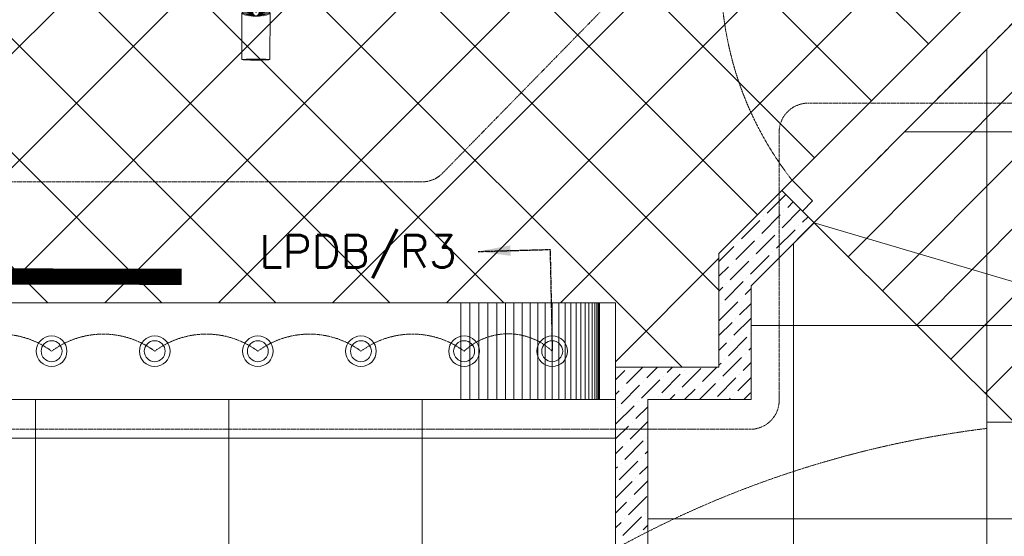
# Model space of a CAD drawing. Header units: millimetres. Extents: x 48523 to 84492, y -23473 to 14877.
# Tile 12 of 69: x 57956 to 61011, y 2546 to 4148. Entities that reach past the tile are written whole.
import ezdxf
from ezdxf.enums import TextEntityAlignment as Align

# ---------------------------------------------------------------- set-up
doc = ezdxf.new("R2010")
doc.units = ezdxf.units.MM
doc.header["$MEASUREMENT"] = 0
for name, pattern in [('HIDDENX2', [0.75, 0.5, -0.25]), ('RCP XREF$0$( Hidden )', [0.375, 0.25, -0.125]), ('RCP XREF$0$HIDDEN2', [0.1875, 0.125, -0.0625])]:
    doc.linetypes.add(name, pattern=pattern)
doc.layers.get('0').update_dxf_attribs({"lineweight": 5})
doc.layers.add('A-LIGHT', color=1, linetype='Continuous', lineweight=5)
doc.layers.add('M-MEP-GEN', color=7, linetype='Continuous', lineweight=15)
for name, color, linetype, lineweight, true_color in [('M-MEP-ELLG-CABLE', 7, 'HIDDENX2', 15, 0x055f91), ('M-MEP-ELLG-LIGHT', 5, 'Continuous', 15, 0x0000ff), ('RCP XREF$0$a- flr dim 02', 9, 'Continuous', 0, 0x808080), ('RCP XREF$0$A-100MM', 9, 'Continuous', 0, 0x808080), ('RCP XREF$0$A-CEILING-01', 9, 'Continuous', 0, 0x808080), ('RCP XREF$0$A-CEILING-02', 9, 'Continuous', 0, 0x808080), ('RCP XREF$0$A-CEILING-04', 9, 'Continuous', 0, 0x808080), ('RCP XREF$0$A-LINTEL', 9, 'RCP XREF$0$( Hidden )', 0, 0x808080), ('RCP XREF$0$A-RAMP', 9, 'Continuous', 0, 0x808080), ('RCP XREF$0$A-Wall & Column', 9, 'Continuous', 0, 0x808080), ('RCP XREF$0$door', 9, 'Continuous', 0, 0x808080), ('RCP XREF$0$EQ', 9, 'Continuous', 0, 0x808080), ('RCP XREF$0$XR-CP-DS$0$A-DOWN LIG', 9, 'Continuous', 0, 0x808080)]:
    doc.layers.add(name, color=color, linetype=linetype, lineweight=lineweight, true_color=true_color)
doc.styles.add('Oswald Light', font='txt')
doc.styles.get("Standard").update_dxf_attribs({"font": 'romans.shx'})
doc.dimstyles.new('MDS-50', dxfattribs={"dimtxt": 100, "dimasz": 100, "dimexe": 50, "dimexo": 50, "dimgap": 25, "dimtad": 1, "dimdec": 0, "dimtxsty": 'Oswald Light', "dimcen": 0, "dimdle": 1.5875, "dimazin": 0, "dimtfac": 1, "dimtdec": 0, "dimtix": 1, "dimtmove": 0, "dimatfit": 0, "dimfxl": 1, "dimfrac": 2, "dimtolj": 1, "dimarcsym": 0})

# ---------------------------------------------------------------- blocks, each defined once
blk = doc.blocks.new('RCP XREF')
at = {"layer": 'RCP XREF$0$a- flr dim 02', "color": 8, "lineweight": 0, "true_color": 0x808080}
for p, q in [((10321.1, 3618.3), (10125.7, 3423)), ((10421, 3518.4), (10321.1, 3618.3)), ((10225.7, 3323), (10421, 3518.4)), ((10125.7, 3423), (10125.7, 3070)), ((10225.7, 3070), (10225.7, 3323)), ((10125.7, 3070), (9805, 3070)), ((9805, 3070), (9805, 200)), ((10225.7, 2970), (10225.7, 3070)), ((9905, 200), (9905, 2970)), ((9905, 2970), (10225.7, 2970))]:
    blk.add_line(p, q, dxfattribs=at)
at = {"layer": 'RCP XREF$0$A-100MM', "color": 8, "linetype": 'Continuous', "lineweight": 0, "true_color": 0x808080, "transparency": 33554687}
for p, q in [((10276, 3548.5), (10333.4, 3605.9)), ((10339.2, 3565.7), (10356.5, 3583)), ((10322, 3502.5), (10379.4, 3560)), ((10327.7, 3554.2), (10327.7, 3554.2)), ((10195.6, 3468), (10253, 3525.5)), ((10258.8, 3485.3), (10316.2, 3542.7)), ((10264.5, 3537), (10264.5, 3537)), ((10385.2, 3519.8), (10402.4, 3537)), ((10304.7, 3439.3), (10362.2, 3496.8)), ((10310.5, 3491), (10310.5, 3491)), ((10373.7, 3508.3), (10373.7, 3508.3)), ((10178.3, 3404.9), (10235.8, 3462.3)), ((10184.1, 3456.6), (10184.1, 3456.6)), ((10241.5, 3422.1), (10299, 3479.5)), ((10247.3, 3473.8), (10247.3, 3473.8)), ((10125.7, 3398.2), (10172.6, 3445.1)), ((10293.2, 3427.8), (10293.2, 3427.8)), ((10161.1, 3341.7), (10218.5, 3399.1)), ((10166.8, 3393.4), (10166.8, 3393.4)), ((10224.3, 3358.9), (10281.7, 3416.3)), ((10230, 3410.6), (10230, 3410.6)), ((10125.7, 3352.2), (10155.3, 3381.9)), ((10143.9, 3278.5), (10201.3, 3335.9)), ((10212.8, 3347.4), (10212.8, 3347.4)), ((10125.7, 3306.3), (10138.1, 3318.7)), ((10149.6, 3330.2), (10149.6, 3330.2)), ((10207, 3295.7), (10225.7, 3314.3)), ((10126.6, 3215.3), (10184.1, 3272.7)), ((10195.6, 3284.2), (10195.6, 3284.2)), ((10132.4, 3267), (10132.4, 3267)), ((10189.8, 3232.5), (10225.7, 3268.4)), ((10125.7, 3168.4), (10166.8, 3209.5)), ((10172.6, 3169.3), (10225.7, 3222.4)), ((10178.3, 3221), (10178.3, 3221)), ((10155.3, 3106.1), (10212.8, 3163.6)), ((10161.1, 3157.8), (10161.1, 3157.8)), ((10224.3, 3175), (10224.3, 3175)), ((10125.7, 3122.4), (10149.6, 3146.3)), ((10218.5, 3123.3), (10225.7, 3130.5)), ((10138.1, 3042.9), (10195.6, 3100.4)), ((10143.9, 3094.6), (10143.9, 3094.6)), ((10207, 3111.8), (10207, 3111.8)), ((9805, 3031.5), (9833.6, 3060.1)), ((9839.4, 3019.9), (9889.4, 3070)), ((9902.6, 3037.2), (9935.4, 3070)), ((9965.7, 3054.4), (9981.4, 3070)), ((10011.7, 3008.4), (10069.2, 3065.9)), ((10017.5, 3060.1), (10017.5, 3060.1)), ((10074.9, 3025.7), (10119.2, 3070)), ((10125.7, 3076.5), (10132.4, 3083.1)), ((10201.3, 3060.1), (10225.7, 3084.5)), ((9885.3, 2974), (9942.8, 3031.4)), ((9891.1, 3025.7), (9891.1, 3025.7)), ((9948.5, 2991.2), (10006, 3048.6)), ((9954.3, 3042.9), (9954.3, 3042.9)), ((10120.9, 2979.7), (10178.3, 3037.2)), ((10126.6, 3031.4), (10126.6, 3031.4)), ((10184.1, 2996.9), (10225.7, 3038.6)), ((10189.8, 3048.6), (10189.8, 3048.6)), ((9805, 2985.6), (9816.4, 2996.9)), ((9822.1, 2956.7), (9879.6, 3014.2)), ((9827.9, 3008.4), (9827.9, 3008.4)), ((10000.2, 2996.9), (10000.2, 2996.9)), ((10019.2, 2970), (10051.9, 3002.7)), ((10063.4, 3014.2), (10063.4, 3014.2)), ((10065.2, 2970), (10115.1, 3019.9)), ((9937, 2979.7), (9937, 2979.7)), ((9973.3, 2970), (9988.7, 2985.4)), ((10157.1, 2970), (10161.1, 2974)), ((10172.6, 2985.4), (10172.6, 2985.4)), ((10203.1, 2970), (10224.3, 2991.2)), ((9805, 2893.6), (9862.3, 2951)), ((9810.6, 2945.2), (9810.6, 2945.2)), ((9868.1, 2910.8), (9905, 2947.7)), ((9873.8, 2962.5), (9873.8, 2962.5)), ((9805, 2847.7), (9845.1, 2887.8)), ((9850.8, 2847.6), (9905, 2901.7)), ((9856.6, 2899.3), (9856.6, 2899.3)), ((9833.6, 2784.4), (9891.1, 2841.8)), ((9902.6, 2853.3), (9902.6, 2853.3)), ((9805, 2801.7), (9827.9, 2824.6)), ((9839.4, 2836.1), (9839.4, 2836.1)), ((9885.3, 2790.1), (9885.3, 2790.1)), ((9896.8, 2801.6), (9905, 2809.8)), ((9805, 2755.8), (9810.6, 2761.4)), ((9816.4, 2721.2), (9873.8, 2778.6)), ((9822.1, 2772.9), (9822.1, 2772.9)), ((9879.6, 2738.4), (9905, 2763.8)), ((9868.1, 2726.9), (9868.1, 2726.9)), ((9805, 2663.8), (9856.6, 2715.4)), ((9862.3, 2675.2), (9905, 2717.9)), ((9845.1, 2612), (9902.6, 2669.5)), ((9850.8, 2663.7), (9850.8, 2663.7)), ((9805, 2617.9), (9839.4, 2652.2)), ((9827.9, 2548.8), (9885.3, 2606.3)), ((9833.6, 2600.5), (9833.6, 2600.5)), ((9896.8, 2617.8), (9896.8, 2617.8)), ((9805, 2571.9), (9822.1, 2589)), ((9891.1, 2566), (9905, 2580)), ((9879.6, 2554.6), (9879.6, 2554.6))]:
    blk.add_line(p, q, dxfattribs=at)
at = {"layer": 'RCP XREF$0$A-CEILING-01', "color": 8, "linetype": 'Continuous', "lineweight": 0, "true_color": 0x808080}
for p, q in [((10245.6, 3542.9), (408.6, 13380)), ((10776, 4073.3), (1469.2, 13380)), ((10125.7, 3309.3), (200, 13235)), ((10011.5, 3070), (200, 12881.5)), ((9457.9, 3270), (200, 12527.9)), ((9104.4, 3270), (200, 12174.4)), ((8397.3, 3270), (200, 11467.3)), ((8043.7, 3270), (200, 11113.7)), ((7159.1, 3270), (14450, 10560.9)), ((7512.6, 3270), (14450, 10207.4)), ((7866.2, 3270), (14450, 9853.8)), ((8219.7, 3270), (14450, 9500.3)), ((8573.3, 3270), (14450, 9146.7)), ((8926.9, 3270), (14450, 8793.1)), ((10599.2, 3896.5), (6090, 8405.7)), ((10422.4, 3719.7), (5923.7, 8218.4)), ((8750.8, 3270), (6090, 5930.8)), ((9280.4, 3270), (10895.9, 4885.5)), ((9634, 3270), (11072.7, 4708.7)), ((9805, 3087.5), (10125.7, 3408.2))]:
    blk.add_line(p, q, dxfattribs=at)
at = {"layer": 'RCP XREF$0$A-CEILING-01', "color": 8, "lineweight": 0, "true_color": 0x808080}
for p, q in [((10125.7, 3423), (11240.4, 4537.7)), ((10225.7, 3323), (11338.8, 4439.4)), ((10125.7, 3070), (10125.7, 3423)), ((10225.7, 2970), (10225.7, 3323)), ((6135, 3270), (9805, 3270)), ((9805, 3270), (9805, 3070)), ((9805, 3070), (10125.7, 3070)), ((5835, 2970), (9805, 2970)), ((9805, 2970), (9805, 1050)), ((9905, 200), (9905, 2970)), ((9905, 2970), (10225.7, 2970))]:
    blk.add_line(p, q, dxfattribs=at)
at = {"layer": 'RCP XREF$0$A-CEILING-02', "color": 8, "linetype": 'Continuous', "lineweight": 0, "true_color": 0x808080}
for p, q in [((8005, 1050), (8005, 2970)), ((8605, 1050), (8605, 2970)), ((9205, 1050), (9205, 2970)), ((200, 2850), (9805, 2850))]:
    blk.add_line(p, q, dxfattribs=at)
at = {"layer": 'RCP XREF$0$A-CEILING-04', "color": 8, "linetype": 'Continuous', "lineweight": 0, "true_color": 0x808080}
for p, q in [((10957, 199.1), (10957, 4056.5)), ((10701.3, 3800), (11802, 3800)), ((10357, 199.6), (10357, 3454.7)), ((10225.7, 3200), (17230.8, 3200)), ((9905, 2600), (17229.6, 2600))]:
    blk.add_line(p, q, dxfattribs=at)
at = {"layer": 'RCP XREF$0$A-LINTEL', "color": 8, "lineweight": 0, "ltscale": 8, "true_color": 0x808080}
for p, q in [((10321.1, 3618.3), (11028.3, 4325.6)), ((10421, 3518.4), (11126.5, 4227.2))]:
    blk.add_line(p, q, dxfattribs=at)
at = {"layer": 'RCP XREF$0$A-RAMP', "color": 8, "lineweight": 0, "true_color": 0x808080}
for p, q in [((10527.2, 3412.5), (11444.5, 4334)), ((10633.4, 3306.7), (11550.6, 4228.2)), ((10739.6, 3200.8), (11656.9, 4122.3)), ((10845.9, 3094.9), (11763.1, 4016.4)), ((10952.1, 2989), (11802, 3842.8)), ((10420.9, 3518.6), (11270.9, 2671.3)), ((10421, 3518.4), (11729.5, 3132))]:
    blk.add_line(p, q, dxfattribs=at)
at = {"layer": 'RCP XREF$0$A-Wall & Column', "color": 8, "lineweight": 0, "true_color": 0x808080}
for p, q in [((10125.7, 3423), (10125.7, 3070)), ((10225.7, 3323), (10225.7, 2970)), ((9805, 3070), (9805, 200)), ((9805, 3070), (10125.7, 3070)), ((9905, 2970), (9905, 200)), ((9905, 2970), (10225.7, 2970))]:
    blk.add_line(p, q, dxfattribs=at)
at = {"layer": 'RCP XREF$0$door', "color": 8, "lineweight": 0, "true_color": 0x808080}
blk.add_lwpolyline([(10321.1, 3618.4), (10352.9, 3650.2), (10416.6, 3586.6), (10384.8, 3554.7)], close=True, dxfattribs=at)
at = {"layer": 'RCP XREF$0$EQ', "color": 8, "linetype": 'RCP XREF$0$HIDDEN2', "lineweight": 0, "ltscale": 7, "true_color": 0x808080}
blk.add_arc((11170.9, 4290.7), 1038.9, 144.2076, 218.0632, dxfattribs=at)
at = {"layer": 'RCP XREF$0$XR-CP-DS$0$A-DOWN LIG', "color": 8, "lineweight": 0, "true_color": 0x808080}
for p, q in [((9805, 3270), (6135, 3270)), ((9325, 3270), (9325, 2970)), ((9353.1, 3270), (9353.1, 2970)), ((9381.1, 3270), (9381.1, 2970)), ((9408.9, 3270), (9408.9, 2970)), ((9436.3, 3270), (9436.3, 2970)), ((9463.2, 3270), (9463.2, 2970)), ((9489.6, 3270), (9489.6, 2970)), ((9515.2, 3270), (9515.2, 2970)), ((9540, 3270), (9540, 2970)), ((9563.9, 3270), (9563.9, 2970)), ((9586.8, 3270), (9586.8, 2970)), ((9608.5, 3270), (9608.5, 2970)), ((9629.1, 3270), (9629.1, 2970)), ((9648.3, 3270), (9648.3, 2970)), ((9666.1, 3270), (9666.1, 2970)), ((9682.5, 3270), (9682.5, 2970)), ((9697.4, 3270), (9697.4, 2970)), ((9710.7, 3270), (9710.7, 2970)), ((9722.3, 3270), (9722.3, 2970)), ((9732.2, 3270), (9732.2, 2970)), ((9740.3, 3270), (9740.3, 2970)), ((9746.7, 3270), (9746.7, 2970)), ((9751.3, 3270), (9751.3, 2970)), ((9754.1, 3270), (9754.1, 2970)), ((9755, 3270), (9755, 2970)), ((9805, 2970), (9805, 3270)), ((5835, 2970), (9805, 2970))]:
    blk.add_line(p, q, dxfattribs=at)
blk = doc.blocks.new('track-L-1')
at = {"color": 0, "linetype": 'Continuous', "lineweight": 13}
for p, q in [((-1.8, 9.3), (-7, 34.5)), ((0, 9.4), (-5.8, 37.6)), ((0, 9.4), (-0.6, 43.4)), ((-0.5, 43.4), (144.7, 43.5)), ((1.8, 9.3), (1.2, 42.9)), ((1.8, 9.3), (5.7, 35.2)), ((3.5, 8.8), (6.9, 31.2)), ((-93, -5.8), (-93, 5.7)), ((-93, 1), (-89, 1)), ((-83, 6.7), (-92, 6.7)), ((-91.9, -1.2), (-91.9, 1)), ((-90.5, 6.7), (-90.5, 8.3)), ((-90.5, 8.3), (-85, 8.3)), ((-90.5, 6.9), (-85, 6.9)), ((-89, -1.2), (-89, 1)), ((-85, 6.7), (-85, 8.3)), ((-83, 6.9), (-83, 5.7)), ((-10, 6.9), (-83, 6.9)), ((-11, 15.4), (-77.5, 15.4)), ((-75.5, 2.9), (-75.5, -3.1)), ((-75.5, 2.9), (-46.4, 2.9)), ((-46.6, 2.9), (-46.6, -3.1)), ((-46.4, -3.1), (-46.4, 2.9)), ((-11, 6.9), (-11, 15.4)), ((-6.5, 6.9), (-10.8, 11.2)), ((-5.1, 8), (-10.6, 13.5)), ((-5.1, 7.9), (-10.4, 15.8)), ((-3.5, 8.8), (-10.1, 18.5)), ((-3.5, 8.8), (-9.6, 22.8)), ((-1.8, 9.3), (-9, 26)), ((-9, -6.1), (-9, 5.9)), ((-6.5, 3.9), (-9, 3.9)), ((3.5, 8.8), (8.5, 22.7)), ((5.1, 8), (9, 18.9)), ((5.1, 8), (9.4, 15.5)), ((6.5, 7), (9.6, 12.4)), ((6.5, 6.9), (9.7, 10.9)), ((7.7, 5.7), (9.9, 8.3)), ((-93, -1.2), (-89, -1.2)), ((-92, -6.8), (-83, -6.8)), ((-90.5, -8.5), (-90.5, -6.8)), ((-90.5, -7.1), (-85, -7.1)), ((-90.5, -8.5), (-85, -8.5)), ((-85, -8.5), (-85, -6.8)), ((-83, -7.1), (-83, -5.8)), ((-83, -7.1), (-10, -7.1)), ((-77.5, -15.6), (-11, -15.6)), ((-75.5, -3.1), (-46.4, -3.1)), ((-11, -15.6), (-11, -7.1)), ((-6.5, -7), (-10.8, -11.3)), ((-5.1, -8.1), (-10.6, -13.6)), ((-5.1, -8.1), (-10.4, -15.9)), ((-3.5, -8.9), (-10.1, -18.6)), ((-3.5, -8.9), (-9.6, -22.9)), ((-6.5, -4.1), (-9, -4.1)), ((-1.8, -9.4), (-9, -26.1)), ((-1.8, -9.4), (-7, -34.6)), ((0, -9.6), (-5.8, -37.7)), ((0, -9.6), (-0.6, -43.6)), ((1.8, -9.4), (1.2, -43)), ((1.8, -9.4), (5.7, -35.3)), ((3.5, -8.9), (6.9, -31.3)), ((3.5, -8.9), (8.5, -22.8)), ((5.1, -8.1), (9, -19.1)), ((5.1, -8.1), (9.4, -15.6)), ((6.5, -7.1), (9.6, -12.5)), ((6.5, -7.1), (9.7, -11)), ((7.7, -5.8), (9.9, -8.4)), ((-0.5, -43.6), (144.7, -43.5))]:
    blk.add_line(p, q, dxfattribs=at)
for centre, radius, start, end in [((-92, 5.7), 1, 90.0041, 180.0041), ((-77.5, -0.1), 15.5, 90.0041, 154.188), ((-10, 5.9), 1, 0.0041, 90.0041), ((0, -0.1), 9.5, 205.0436, 154.9646), ((2, 9.9), 10.4, 214.9292, 253.0242), ((-92, -5.8), 1, 180.0041, 270.0041), ((-77.5, -0.1), 15.5, 205.8202, 270.0041), ((-10, -6.1), 1, 270.0041, 0.0041), ((2, -10), 10.4, 106.984, 145.0789)]:
    blk.add_arc(centre, radius, start, end, dxfattribs=at)
for centre, ratio, start_param, end_param in [((-0.5, -0.1), 0.243873, -1.409174, 4.550767), ((144.7, 0), 0.034014, -1.570796, 4.712389)]:
    blk.add_ellipse(centre, major_axis=(0, -43.5), ratio=ratio, start_param=start_param, end_param=end_param, dxfattribs=at)
blk = doc.blocks.new('A$Ce144d348')
at = {"layer": 'M-MEP-ELLG-LIGHT', "color": 1, "true_color": 0xff0000, "xscale": -1, "rotation": 90}
blk.add_blockref('track-L-1', (8489.1, -9310.9), dxfattribs=at)
blk = doc.blocks.new('LIGHT-DOWNLIGHT')
at = {"layer": 'M-MEP-ELLG-LIGHT', "color": 1, "true_color": 0xff0000}
for radius in [47.5, 32.5]:
    blk.add_circle((0, 0), radius, dxfattribs=at)
blk = doc.blocks.new('A$C137d50fb')
at = {"layer": 'M-MEP-ELLG-LIGHT', "color": 1, "true_color": 0xff0000}
for p in [(7855, -10360), (8175, -10360), (8495, -10360), (8815, -10360), (9135, -10360), (9408.5, -10360)]:
    blk.add_blockref('LIGHT-DOWNLIGHT', p, dxfattribs=at)
blk = doc.blocks.new('LIGHT-600X600MM')
at = {"color": 0}
blk.add_line((300, 0), (-300, 0), dxfattribs=at)
blk.add_lwpolyline([(-300, 300), (-300, -300), (300, -300), (300, 300)], close=True, dxfattribs=at)
for points in [[(-165, 160), (-165, 140, 0.414214), (-135, 110), (135, 110, 0.414214), (165, 140), (165, 160, 0.414214), (135, 190), (-135, 190, 0.414214)], [(-150, 160), (-150, 140, 0.414214), (-135, 125), (135, 125, 0.414214), (150, 140), (150, 160, 0.414214), (135, 175), (-135, 175, 0.414214)], [(-165, -160), (-165, -140, -0.414214), (-135, -110), (135, -110, -0.414214), (165, -140), (165, -160, -0.414214), (135, -190), (-135, -190, -0.414214)], [(-150, -160), (-150, -140, -0.414214), (-135, -125), (135, -125, -0.414214), (150, -140), (150, -160, -0.414214), (135, -175), (-135, -175, -0.414214)]]:
    blk.add_lwpolyline(points, format="xyb", close=True, dxfattribs=at)
blk.add_attdef('E', text='', height=100).set_placement((400, 250), align=Align.MIDDLE_CENTER)

msp = doc.modelspace()

# ---------------------------------------------------------------- linework, layer by layer
at = {"layer": 'M-MEP-ELLG-CABLE', "color": 1, "ltscale": 5, "true_color": 0xff0000}
msp.add_lwpolyline([(52236.6, 3354.9), (52353.7, 3472, -0.198912), (52417.4, 3498.3), (53022.8, 3498.3, 0.414214), (53112.8, 3588.3), (53112.8, 3808.1, -0.414214), (53202.8, 3898.1), (54805.8, 3898.1, 0.198912), (54869.4, 3924.5), (54952.5, 4007.5), (55034.5, 3925.4, 0.198912), (55098.2, 3899), (57412.7, 3899, -0.414214), (57502.7, 3809), (57502.7, 3497.2, 0.198912), (57529.1, 3433.5), (57610, 3352.6), (57688.8, 3431.4, 0.198912), (57715.1, 3495), (57715.1, 3555.1, -0.414214), (57805.1, 3645.1), (59203.9, 3645.1, 0.201727), (59268.2, 3672.1), (62467.1, 6941.1, -0.201727)], format="xyb", dxfattribs=at)
at = {"layer": 'M-MEP-ELLG-CABLE', "color": 5, "ltscale": 5, "true_color": 0x0000ff}
msp.add_lwpolyline([(65988.3, 2170), (65944, 2125.6, 0.198912), (65917.6, 2062), (65917.6, 42.8, -0.414214), (65827.6, -47.2), (56884.2, -47.2, -0.414214), (56794.2, 42.8), (56794.2, 742, 0.198912), (56767.8, 805.6), (56723.5, 850), (56679.1, 805.6, 0.198912), (56652.8, 742), (56652.8, 42.8, -0.414214), (56562.8, -47.2), (50609.6, -47.2, -0.414214), (50519.6, 42.8), (50519.6, 2877.7), (60222.8, 2877.7, 0.414214), (60312.8, 2967.7), (60312.8, 3799.3, -0.414214), (60402.8, 3889.3), (63001.8, 3889.3, -0.198912), (63065.4, 3863), (63109.8, 3818.6)], format="xyb", dxfattribs=at)
at = {"layer": 'M-MEP-ELLG-CABLE', "color": 1, "ltscale": 5, "true_color": 0xff0000}
for centre, radius, start, end in [((57895, 2905.1), 267.9, 53.326, 126.674), ((58215, 2905.1), 267.9, 53.326, 126.674), ((58535, 2905.1), 267.9, 53.326, 126.674), ((58855, 2905.1), 267.9, 53.326, 126.674), ((59175, 2905.1), 267.9, 53.326, 126.674), ((59471.8, 2973.5), 200.4, 46.9711, 133.0289), ((61349, -294.6), 3199.2, 97.0391, 149.0637)]:
    msp.add_arc(centre, radius, start, end, dxfattribs=at)
at = {"layer": 'M-MEP-ELLG-LIGHT', "color": 6, "linetype": 'HIDDENX2', "ltscale": 5, "true_color": 0xff00ff, "const_width": 50}
msp.add_lwpolyline([(58458.9, 3350.5), (57198.1, 3353.6)], dxfattribs=at)

# ---------------------------------------------------------------- block references
msp.add_blockref('RCP XREF', (50000, 0))
at = {"layer": 'A-LIGHT', "color": 1}
for name in ['A$Ce144d348', 'A$C137d50fb']:
    msp.add_blockref(name, (50200, 13480), dxfattribs=at)
at = {"layer": 'M-MEP-ELLG-LIGHT', "color": 1, "true_color": 0xff0000}
msp.add_blockref('LIGHT-600X600MM', (61257, 2899.9), dxfattribs=at)

# ---------------------------------------------------------------- texts
at = {"layer": 'M-MEP-GEN', "insert": (58699.2, 3413), "char_height": 100, "width": 316.571, "attachment_point": 4}
msp.add_mtext('{\\Fsimplex|c0;LPDB/R3}', dxfattribs=at)

# ---------------------------------------------------------------- leaders
at = {"layer": 'M-MEP-ELLG-CABLE', "color": 1, "ltscale": 5, "true_color": 0xff0000}
msp.add_leader([(59379.1, 3429.3), (59601.8, 3435.5), (59608.5, 3120)], dimstyle='MDS-50', override={"dimgap": 25, "dimtad": 0}, dxfattribs=at)

doc.saveas('drawing.dxf')
